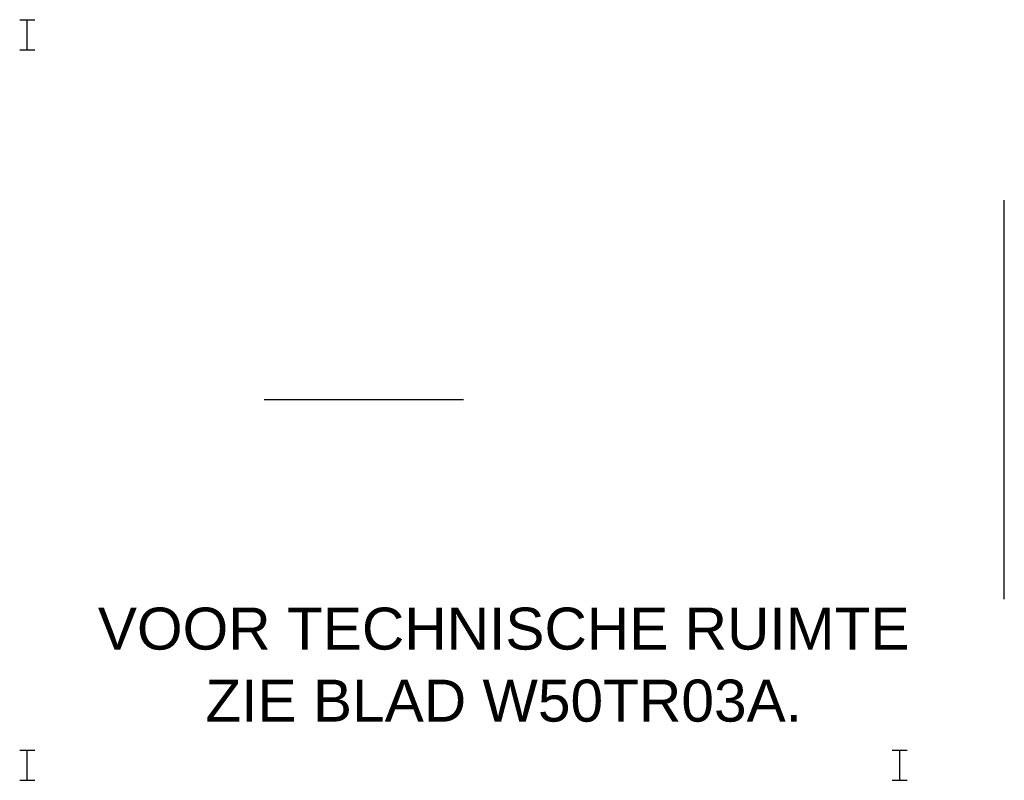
# Model space of a CAD drawing. Extents: x 7383 to 741080, y -570072 to -203000.
# Tile 15 of 32: x 528416 to 534979, y -280334 to -275264. Entities that reach past the tile are written whole.
import ezdxf
from ezdxf.enums import TextEntityAlignment as Align

# ---------------------------------------------------------------- set-up
doc = ezdxf.new("R2010")
doc.units = 0
doc.header["$LTSCALE"] = 25
for name, color, linetype in [('61', 4, 'CONTINUOUS'), ('B20', 2, 'CONTINUOUS'), ('LBK', 7, 'CONTINUOUS'), ('ONDERGR', 7, 'CONTINUOUS'), ('WL$1----_BOUWKUNDIG', 11, 'CONTINUOUS')]:
    doc.layers.add(name, color=color, linetype=linetype)
doc.styles.get("Standard").update_dxf_attribs({"font": 'ARIAL.TTF'})

# ---------------------------------------------------------------- blocks, each defined once
blk = doc.blocks.new('I-PRO')
at = {"layer": 'ONDERGR', "color": 2, "linetype": 'Continuous'}
for p, q in [((-1, 2), (1, 2)), ((0, -2), (0, 2)), ((-1, -2), (1, -2))]:
    blk.add_line(p, q, dxfattribs=at)

msp = doc.modelspace()

# ---------------------------------------------------------------- linework, layer by layer
at = {"layer": 'B20', "color": 9}
msp.add_line((530045.9, -277796.2), (531373.9, -277796.2), dxfattribs=at)
at = {"layer": 'LBK'}
msp.add_line((534978.9, -279126.2), (534978.9, -276466.2), dxfattribs=at)

# ---------------------------------------------------------------- block references
at = {"layer": '61', "color": 1, "linetype": 'Continuous', "xscale": 50, "yscale": 50, "zscale": 50}
for p in [(528465.9, -275363.8), (528465.9, -280233.8), (534281.9, -280233.8)]:
    msp.add_blockref('I-PRO', p, dxfattribs=at)

# ---------------------------------------------------------------- texts
at = {"layer": 'WL$1----_BOUWKUNDIG', "color": 6, "linetype": 'Continuous'}
for s, p in [('VOOR TECHNISCHE RUIMTE', (531642.1, -279322.5)), ('ZIE BLAD W50TR03A.', (531642.1, -279802.5))]:
    msp.add_text(s, height=280, dxfattribs=at).set_placement(p, align=Align.MIDDLE)

doc.saveas('drawing.dxf')
